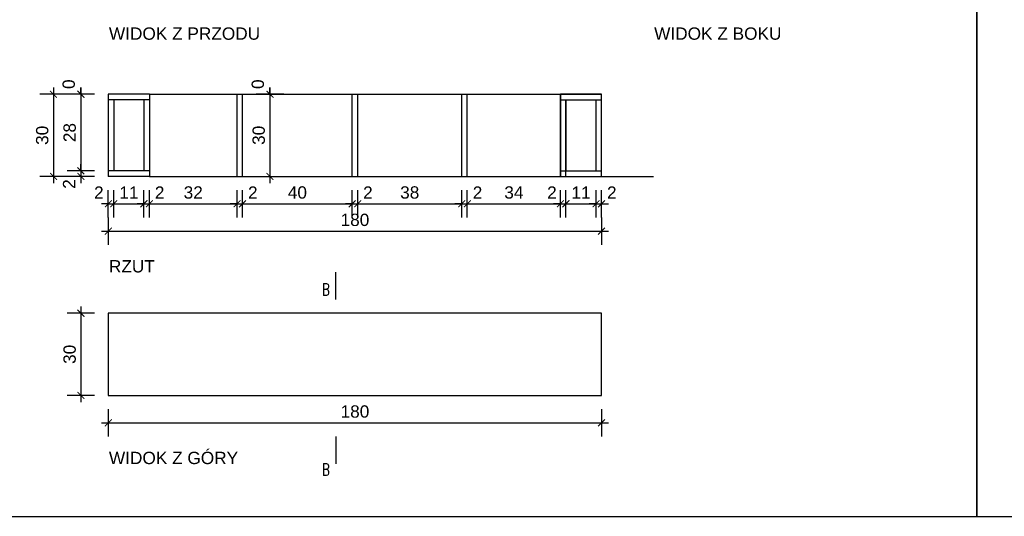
# Model space of a CAD drawing. Header units: millimetres. Extents: x 167273 to 188273, y -125105 to -88145.
# Tile 61 of 210: x 178940 to 179300, y -124317 to -124136. Entities that reach past the tile are written whole.
import ezdxf

# ---------------------------------------------------------------- set-up
doc = ezdxf.new("R2010")
doc.units = ezdxf.units.MM
doc.header["$PDMODE"] = 35
doc.header["$PDSIZE"] = 5
for name, color, linetype in [('a-op_text', 9, 'Continuous'), ('a-wymiary', 9, 'Continuous'), ('b-cienka', 9, 'Continuous'), ('b-sciany', 2, 'Continuous'), ('b-widokowa', 7, 'Continuous'), ('WYMIAR_PODST', 161, 'Continuous')]:
    doc.layers.add(name, color=color, linetype=linetype)
doc.styles.add('PPAB_100', font='romans.shx', dxfattribs={"width": 0.7, "height": 12})
doc.styles.add('PPAB_25', font='ARIAL.TTF', dxfattribs={"height": 4.5})
doc.dimstyles.new('PPAB_25', dxfattribs={"dimscale": 0, "dimtxt": 4.5, "dimasz": 2.5, "dimexe": 5, "dimexo": 5, "dimgap": 1.8, "dimtad": 1, "dimdec": 0, "dimrnd": 0.5, "dimzin": 0, "dimdsep": 46, "dimtxsty": 'PPAB_25', "dimblk": 'ARCHTICK', "dimcen": 0.09, "dimdle": 2.5, "dimclrd": 9, "dimclre": 9, "dimclrt": 161, "dimadec": 0, "dimazin": 0, "dimtfac": 1, "dimtdec": 0, "dimtofl": 0, "dimtmove": 2, "dimatfit": 3, "dimldrblk": 'ARCHTICK', "dimfxl": 0, "dimtolj": 1, "dimtzin": 0, "dimarcsym": 0})

# ---------------------------------------------------------------- blocks, each defined once
blk = doc.blocks.new('_ArchTick')
at = {"layer": 'WYMIAR_PODST', "color": 0, "const_width": 0.15}
blk.add_lwpolyline([(-0.5, -0.5), (0.5, 0.5)], dxfattribs=at)
blk = doc.blocks.new('*D620')
at = {"layer": 'a-wymiary', "color": 9, "lineweight": -2}
for p, q in [((178974.6, -124208.21), (178974.6, -124198.21)), ((178985.6, -124208.21), (178985.6, -124198.21)), ((178972.1, -124203.21), (178988.1, -124203.21))]:
    blk.add_line(p, q, dxfattribs=at)
at = {"layer": 'Defpoints', "color": 0}
for p in [(178985.6, -124203.21), (178974.6, -124213.21), (178985.6, -124213.21)]:
    blk.add_point(p, dxfattribs=at)
at = {"layer": 'a-wymiary', "color": 9, "lineweight": -2, "xscale": 2.5, "yscale": 2.5, "zscale": 2.5, "rotation": 180}
blk.add_blockref('_ArchTick', (178974.6, -124203.21), dxfattribs=at)
at = {"layer": 'a-wymiary', "color": 9, "lineweight": -2, "xscale": 2.5, "yscale": 2.5, "zscale": 2.5}
blk.add_blockref('_ArchTick', (178985.6, -124203.21), dxfattribs=at)
at = {"layer": 'a-wymiary', "color": 161, "insert": (178980.1, -124199.15), "char_height": 4.5, "attachment_point": 5, "style": 'PPAB_25'}
blk.add_mtext('\\A1;11', dxfattribs=at)
blk = doc.blocks.new('*D621')
at = {"layer": 'a-wymiary', "color": 9, "lineweight": -2}
for p, q in [((178987.6, -124208.21), (178987.6, -124198.21)), ((179019.6, -124208.21), (179019.6, -124198.21)), ((178985.1, -124203.21), (179022.1, -124203.21))]:
    blk.add_line(p, q, dxfattribs=at)
at = {"layer": 'Defpoints', "color": 0}
for p in [(179019.6, -124203.21), (178987.6, -124213.21), (179019.6, -124213.21)]:
    blk.add_point(p, dxfattribs=at)
at = {"layer": 'a-wymiary', "color": 9, "lineweight": -2, "xscale": 2.5, "yscale": 2.5, "zscale": 2.5, "rotation": 180}
blk.add_blockref('_ArchTick', (178987.6, -124203.21), dxfattribs=at)
at = {"layer": 'a-wymiary', "color": 9, "lineweight": -2, "xscale": 2.5, "yscale": 2.5, "zscale": 2.5}
blk.add_blockref('_ArchTick', (179019.6, -124203.21), dxfattribs=at)
at = {"layer": 'a-wymiary', "color": 161, "insert": (179003.6, -124199.11), "char_height": 4.5, "attachment_point": 5, "style": 'PPAB_25'}
blk.add_mtext('\\A1;32', dxfattribs=at)
blk = doc.blocks.new('*D622')
at = {"layer": 'a-wymiary', "color": 9, "lineweight": -2}
for p, q in [((179019.6, -124208.21), (179019.6, -124198.21)), ((179021.6, -124208.21), (179021.6, -124198.21)), ((179019.6, -124203.21), (179017.1, -124203.21)), ((179021.6, -124203.21), (179024.1, -124203.21))]:
    blk.add_line(p, q, dxfattribs=at)
at = {"layer": 'Defpoints', "color": 0}
for p in [(179021.6, -124203.21), (179019.6, -124213.21), (179021.6, -124213.21)]:
    blk.add_point(p, dxfattribs=at)
at = {"layer": 'a-wymiary', "color": 9, "lineweight": -2, "xscale": 2.5, "yscale": 2.5, "zscale": 2.5}
blk.add_blockref('_ArchTick', (179019.6, -124203.21), dxfattribs=at)
at = {"layer": 'a-wymiary', "color": 9, "lineweight": -2, "xscale": 2.5, "yscale": 2.5, "zscale": 2.5, "rotation": 180}
blk.add_blockref('_ArchTick', (179021.6, -124203.21), dxfattribs=at)
at = {"layer": 'a-wymiary', "color": 161, "insert": (179025.33, -124199.13), "char_height": 4.5, "attachment_point": 5, "style": 'PPAB_25'}
blk.add_mtext('\\A1;2', dxfattribs=at)
blk = doc.blocks.new('*D623')
at = {"layer": 'a-wymiary', "color": 9, "lineweight": -2}
for p, q in [((179021.6, -124208.21), (179021.6, -124198.21)), ((179061.6, -124208.21), (179061.6, -124198.21)), ((179019.1, -124203.21), (179064.1, -124203.21))]:
    blk.add_line(p, q, dxfattribs=at)
at = {"layer": 'Defpoints', "color": 0}
for p in [(179061.6, -124203.21), (179021.6, -124213.21), (179061.6, -124213.21)]:
    blk.add_point(p, dxfattribs=at)
at = {"layer": 'a-wymiary', "color": 9, "lineweight": -2, "xscale": 2.5, "yscale": 2.5, "zscale": 2.5, "rotation": 180}
blk.add_blockref('_ArchTick', (179021.6, -124203.21), dxfattribs=at)
at = {"layer": 'a-wymiary', "color": 9, "lineweight": -2, "xscale": 2.5, "yscale": 2.5, "zscale": 2.5}
blk.add_blockref('_ArchTick', (179061.6, -124203.21), dxfattribs=at)
at = {"layer": 'a-wymiary', "color": 161, "insert": (179041.6, -124199.11), "char_height": 4.5, "attachment_point": 5, "style": 'PPAB_25'}
blk.add_mtext('\\A1;40', dxfattribs=at)
blk = doc.blocks.new('*D624')
at = {"layer": 'a-wymiary', "color": 9, "lineweight": -2}
for p, q in [((179063.6, -124208.21), (179063.6, -124198.21)), ((179101.6, -124208.21), (179101.6, -124198.21)), ((179061.1, -124203.21), (179104.1, -124203.21))]:
    blk.add_line(p, q, dxfattribs=at)
at = {"layer": 'Defpoints', "color": 0}
for p in [(179101.6, -124203.21), (179063.6, -124213.21), (179101.6, -124213.21)]:
    blk.add_point(p, dxfattribs=at)
at = {"layer": 'a-wymiary', "color": 9, "lineweight": -2, "xscale": 2.5, "yscale": 2.5, "zscale": 2.5, "rotation": 180}
blk.add_blockref('_ArchTick', (179063.6, -124203.21), dxfattribs=at)
at = {"layer": 'a-wymiary', "color": 9, "lineweight": -2, "xscale": 2.5, "yscale": 2.5, "zscale": 2.5}
blk.add_blockref('_ArchTick', (179101.6, -124203.21), dxfattribs=at)
at = {"layer": 'a-wymiary', "color": 161, "insert": (179082.6, -124199.11), "char_height": 4.5, "attachment_point": 5, "style": 'PPAB_25'}
blk.add_mtext('\\A1;38', dxfattribs=at)
blk = doc.blocks.new('*D625')
at = {"layer": 'a-wymiary', "color": 9, "lineweight": -2}
for p, q in [((179103.6, -124208.21), (179103.6, -124198.21)), ((179137.6, -124208.21), (179137.6, -124198.21)), ((179101.1, -124203.21), (179140.1, -124203.21))]:
    blk.add_line(p, q, dxfattribs=at)
at = {"layer": 'Defpoints', "color": 0}
for p in [(179137.6, -124203.21), (179103.6, -124213.21), (179137.6, -124213.21)]:
    blk.add_point(p, dxfattribs=at)
at = {"layer": 'a-wymiary', "color": 9, "lineweight": -2, "xscale": 2.5, "yscale": 2.5, "zscale": 2.5, "rotation": 180}
blk.add_blockref('_ArchTick', (179103.6, -124203.21), dxfattribs=at)
at = {"layer": 'a-wymiary', "color": 9, "lineweight": -2, "xscale": 2.5, "yscale": 2.5, "zscale": 2.5}
blk.add_blockref('_ArchTick', (179137.6, -124203.21), dxfattribs=at)
at = {"layer": 'a-wymiary', "color": 161, "insert": (179120.6, -124199.11), "char_height": 4.5, "attachment_point": 5, "style": 'PPAB_25'}
blk.add_mtext('\\A1;34', dxfattribs=at)
blk = doc.blocks.new('*D626')
at = {"layer": 'a-wymiary', "color": 9, "lineweight": -2}
for p, q in [((179061.6, -124208.21), (179061.6, -124198.21)), ((179063.6, -124208.21), (179063.6, -124198.21)), ((179061.6, -124203.21), (179059.1, -124203.21)), ((179063.6, -124203.21), (179066.1, -124203.21))]:
    blk.add_line(p, q, dxfattribs=at)
at = {"layer": 'Defpoints', "color": 0}
for p in [(179063.6, -124203.21), (179061.6, -124213.21), (179063.6, -124213.21)]:
    blk.add_point(p, dxfattribs=at)
at = {"layer": 'a-wymiary', "color": 9, "lineweight": -2, "xscale": 2.5, "yscale": 2.5, "zscale": 2.5}
blk.add_blockref('_ArchTick', (179061.6, -124203.21), dxfattribs=at)
at = {"layer": 'a-wymiary', "color": 9, "lineweight": -2, "xscale": 2.5, "yscale": 2.5, "zscale": 2.5, "rotation": 180}
blk.add_blockref('_ArchTick', (179063.6, -124203.21), dxfattribs=at)
at = {"layer": 'a-wymiary', "color": 161, "insert": (179067.33, -124199.13), "char_height": 4.5, "attachment_point": 5, "style": 'PPAB_25'}
blk.add_mtext('\\A1;2', dxfattribs=at)
blk = doc.blocks.new('*D627')
at = {"layer": 'a-wymiary', "color": 9, "lineweight": -2}
for p, q in [((179101.6, -124208.21), (179101.6, -124198.21)), ((179103.6, -124208.21), (179103.6, -124198.21)), ((179101.6, -124203.21), (179099.1, -124203.21)), ((179103.6, -124203.21), (179106.1, -124203.21))]:
    blk.add_line(p, q, dxfattribs=at)
at = {"layer": 'Defpoints', "color": 0}
for p in [(179103.6, -124203.21), (179101.6, -124213.21), (179103.6, -124213.21)]:
    blk.add_point(p, dxfattribs=at)
at = {"layer": 'a-wymiary', "color": 9, "lineweight": -2, "xscale": 2.5, "yscale": 2.5, "zscale": 2.5}
blk.add_blockref('_ArchTick', (179101.6, -124203.21), dxfattribs=at)
at = {"layer": 'a-wymiary', "color": 9, "lineweight": -2, "xscale": 2.5, "yscale": 2.5, "zscale": 2.5, "rotation": 180}
blk.add_blockref('_ArchTick', (179103.6, -124203.21), dxfattribs=at)
at = {"layer": 'a-wymiary', "color": 161, "insert": (179107.33, -124199.13), "char_height": 4.5, "attachment_point": 5, "style": 'PPAB_25'}
blk.add_mtext('\\A1;2', dxfattribs=at)
blk = doc.blocks.new('*D628')
at = {"layer": 'a-wymiary', "color": 9, "lineweight": -2}
for p, q in [((178985.6, -124208.21), (178985.6, -124198.21)), ((178987.6, -124208.21), (178987.6, -124198.21)), ((178985.6, -124203.21), (178983.1, -124203.21)), ((178987.6, -124203.21), (178990.1, -124203.21))]:
    blk.add_line(p, q, dxfattribs=at)
at = {"layer": 'Defpoints', "color": 0}
for p in [(178987.6, -124203.21), (178985.6, -124213.21), (178987.6, -124213.21)]:
    blk.add_point(p, dxfattribs=at)
at = {"layer": 'a-wymiary', "color": 9, "lineweight": -2, "xscale": 2.5, "yscale": 2.5, "zscale": 2.5}
blk.add_blockref('_ArchTick', (178985.6, -124203.21), dxfattribs=at)
at = {"layer": 'a-wymiary', "color": 9, "lineweight": -2, "xscale": 2.5, "yscale": 2.5, "zscale": 2.5, "rotation": 180}
blk.add_blockref('_ArchTick', (178987.6, -124203.21), dxfattribs=at)
at = {"layer": 'a-wymiary', "color": 161, "insert": (178991.33, -124199.13), "char_height": 4.5, "attachment_point": 5, "style": 'PPAB_25'}
blk.add_mtext('\\A1;2', dxfattribs=at)
blk = doc.blocks.new('*D629')
at = {"layer": 'a-wymiary', "color": 9, "lineweight": -2}
for p, q in [((178972.6, -124208.21), (178972.6, -124198.21)), ((178974.6, -124208.21), (178974.6, -124198.21)), ((178972.6, -124203.21), (178970.1, -124203.21)), ((178974.6, -124203.21), (178977.1, -124203.21))]:
    blk.add_line(p, q, dxfattribs=at)
at = {"layer": 'Defpoints', "color": 0}
for p in [(178974.6, -124203.21), (178972.6, -124213.21), (178974.6, -124213.21)]:
    blk.add_point(p, dxfattribs=at)
at = {"layer": 'a-wymiary', "color": 9, "lineweight": -2, "xscale": 2.5, "yscale": 2.5, "zscale": 2.5}
blk.add_blockref('_ArchTick', (178972.6, -124203.21), dxfattribs=at)
at = {"layer": 'a-wymiary', "color": 9, "lineweight": -2, "xscale": 2.5, "yscale": 2.5, "zscale": 2.5, "rotation": 180}
blk.add_blockref('_ArchTick', (178974.6, -124203.21), dxfattribs=at)
at = {"layer": 'a-wymiary', "color": 161, "insert": (178969.15, -124199.13), "char_height": 4.5, "attachment_point": 5, "style": 'PPAB_25'}
blk.add_mtext('\\A1;2', dxfattribs=at)
blk = doc.blocks.new('*D630')
at = {"layer": 'a-wymiary', "color": 9, "lineweight": -2}
for p, q in [((179139.6, -124208.21), (179139.6, -124198.21)), ((179150.6, -124208.21), (179150.6, -124198.21)), ((179137.1, -124203.21), (179153.1, -124203.21))]:
    blk.add_line(p, q, dxfattribs=at)
at = {"layer": 'Defpoints', "color": 0}
for p in [(179150.6, -124203.21), (179139.6, -124213.21), (179150.6, -124213.21)]:
    blk.add_point(p, dxfattribs=at)
at = {"layer": 'a-wymiary', "color": 9, "lineweight": -2, "xscale": 2.5, "yscale": 2.5, "zscale": 2.5, "rotation": 180}
blk.add_blockref('_ArchTick', (179139.6, -124203.21), dxfattribs=at)
at = {"layer": 'a-wymiary', "color": 9, "lineweight": -2, "xscale": 2.5, "yscale": 2.5, "zscale": 2.5}
blk.add_blockref('_ArchTick', (179150.6, -124203.21), dxfattribs=at)
at = {"layer": 'a-wymiary', "color": 161, "insert": (179145.1, -124199.15), "char_height": 4.5, "attachment_point": 5, "style": 'PPAB_25'}
blk.add_mtext('\\A1;11', dxfattribs=at)
blk = doc.blocks.new('*D631')
at = {"layer": 'a-wymiary', "color": 9, "lineweight": -2}
for p, q in [((179150.6, -124208.21), (179150.6, -124198.21)), ((179152.6, -124208.21), (179152.6, -124198.21)), ((179150.6, -124203.21), (179148.1, -124203.21)), ((179152.6, -124203.21), (179155.1, -124203.21))]:
    blk.add_line(p, q, dxfattribs=at)
at = {"layer": 'Defpoints', "color": 0}
for p in [(179152.6, -124203.21), (179150.6, -124213.21), (179152.6, -124213.21)]:
    blk.add_point(p, dxfattribs=at)
at = {"layer": 'a-wymiary', "color": 9, "lineweight": -2, "xscale": 2.5, "yscale": 2.5, "zscale": 2.5}
blk.add_blockref('_ArchTick', (179150.6, -124203.21), dxfattribs=at)
at = {"layer": 'a-wymiary', "color": 9, "lineweight": -2, "xscale": 2.5, "yscale": 2.5, "zscale": 2.5, "rotation": 180}
blk.add_blockref('_ArchTick', (179152.6, -124203.21), dxfattribs=at)
at = {"layer": 'a-wymiary', "color": 161, "insert": (179156.33, -124199.13), "char_height": 4.5, "attachment_point": 5, "style": 'PPAB_25'}
blk.add_mtext('\\A1;2', dxfattribs=at)
blk = doc.blocks.new('*D632')
at = {"layer": 'a-wymiary', "color": 9, "lineweight": -2}
for p, q in [((179137.6, -124208.21), (179137.6, -124198.21)), ((179139.6, -124208.21), (179139.6, -124198.21)), ((179137.6, -124203.21), (179135.1, -124203.21)), ((179139.6, -124203.21), (179142.1, -124203.21))]:
    blk.add_line(p, q, dxfattribs=at)
at = {"layer": 'Defpoints', "color": 0}
for p in [(179139.6, -124203.21), (179137.6, -124213.21), (179139.6, -124213.21)]:
    blk.add_point(p, dxfattribs=at)
at = {"layer": 'a-wymiary', "color": 9, "lineweight": -2, "xscale": 2.5, "yscale": 2.5, "zscale": 2.5}
blk.add_blockref('_ArchTick', (179137.6, -124203.21), dxfattribs=at)
at = {"layer": 'a-wymiary', "color": 9, "lineweight": -2, "xscale": 2.5, "yscale": 2.5, "zscale": 2.5, "rotation": 180}
blk.add_blockref('_ArchTick', (179139.6, -124203.21), dxfattribs=at)
at = {"layer": 'a-wymiary', "color": 161, "insert": (179134.48, -124199.13), "char_height": 4.5, "attachment_point": 5, "style": 'PPAB_25'}
blk.add_mtext('\\A1;2', dxfattribs=at)
blk = doc.blocks.new('*D633')
at = {"layer": 'a-wymiary', "color": 9, "lineweight": -2}
for p, q in [((178972.6, -124208.21), (178972.6, -124218.21)), ((179152.6, -124208.21), (179152.6, -124218.21)), ((178970.1, -124213.21), (179155.1, -124213.21))]:
    blk.add_line(p, q, dxfattribs=at)
at = {"layer": 'Defpoints', "color": 0}
for p in [(178972.6, -124203.21), (179152.6, -124203.21), (179152.6, -124213.21)]:
    blk.add_point(p, dxfattribs=at)
at = {"layer": 'a-wymiary', "color": 9, "lineweight": -2, "xscale": 2.5, "yscale": 2.5, "zscale": 2.5, "rotation": 180}
blk.add_blockref('_ArchTick', (178972.6, -124213.21), dxfattribs=at)
at = {"layer": 'a-wymiary', "color": 9, "lineweight": -2, "xscale": 2.5, "yscale": 2.5, "zscale": 2.5}
blk.add_blockref('_ArchTick', (179152.6, -124213.21), dxfattribs=at)
at = {"layer": 'a-wymiary', "color": 161, "insert": (179062.6, -124209.11), "char_height": 4.5, "attachment_point": 5, "style": 'PPAB_25'}
blk.add_mtext('\\A1;180', dxfattribs=at)
blk = doc.blocks.new('*D634')
at = {"layer": 'a-wymiary', "color": 9, "lineweight": -2}
for p, q in [((178962.6, -124163.21), (178962.6, -124160.71)), ((178967.6, -124163.21), (178957.6, -124163.21)), ((178967.6, -124163.21), (178957.6, -124163.21)), ((178962.6, -124163.21), (178962.6, -124165.71))]:
    blk.add_line(p, q, dxfattribs=at)
at = {"layer": 'Defpoints', "color": 0}
for p in [(178962.6, -124163.21), (178972.6, -124163.21), (178972.6, -124163.21)]:
    blk.add_point(p, dxfattribs=at)
at = {"layer": 'a-wymiary', "color": 9, "lineweight": -2, "xscale": 2.5, "yscale": 2.5, "zscale": 2.5}
for rotation in [90, 270]:
    blk.add_blockref('_ArchTick', (178962.6, -124163.21), dxfattribs=dict(at, rotation=rotation))
at = {"layer": 'a-wymiary', "color": 161, "insert": (178958.18, -124159.54), "char_height": 4.5, "attachment_point": 5, "rotation": 90, "style": 'PPAB_25'}
blk.add_mtext('\\A1;0', dxfattribs=at)
blk = doc.blocks.new('*D635')
at = {"layer": 'a-wymiary', "color": 9, "lineweight": -2}
for p, q in [((178962.6, -124160.71), (178962.6, -124193.71)), ((178967.6, -124163.21), (178957.6, -124163.21)), ((178967.6, -124191.21), (178957.6, -124191.21))]:
    blk.add_line(p, q, dxfattribs=at)
at = {"layer": 'Defpoints', "color": 0}
for p in [(178972.6, -124163.21), (178962.6, -124191.21), (178972.6, -124191.21)]:
    blk.add_point(p, dxfattribs=at)
at = {"layer": 'a-wymiary', "color": 9, "lineweight": -2, "xscale": 2.5, "yscale": 2.5, "zscale": 2.5}
for p, rotation in [((178962.6, -124163.21), 90), ((178962.6, -124191.21), 270)]:
    blk.add_blockref('_ArchTick', p, dxfattribs=dict(at, rotation=rotation))
at = {"layer": 'a-wymiary', "color": 161, "insert": (178958.51, -124177.21), "char_height": 4.5, "attachment_point": 5, "rotation": 90, "style": 'PPAB_25'}
blk.add_mtext('\\A1;28', dxfattribs=at)
blk = doc.blocks.new('*D636')
at = {"layer": 'a-wymiary', "color": 9, "lineweight": -2}
for p, q in [((178962.6, -124191.21), (178962.6, -124188.71)), ((178967.6, -124191.21), (178957.6, -124191.21)), ((178967.6, -124193.21), (178957.6, -124193.21)), ((178962.6, -124193.21), (178962.6, -124195.71))]:
    blk.add_line(p, q, dxfattribs=at)
at = {"layer": 'Defpoints', "color": 0}
for p in [(178962.6, -124193.21), (178972.6, -124191.21), (178972.6, -124193.21)]:
    blk.add_point(p, dxfattribs=at)
at = {"layer": 'a-wymiary', "color": 9, "lineweight": -2, "xscale": 2.5, "yscale": 2.5, "zscale": 2.5}
for p, rotation in [((178962.6, -124191.21), 270), ((178962.6, -124193.21), 90)]:
    blk.add_blockref('_ArchTick', p, dxfattribs=dict(at, rotation=rotation))
at = {"layer": 'a-wymiary', "color": 161, "insert": (178958.29, -124196), "char_height": 4.5, "attachment_point": 5, "rotation": 90, "style": 'PPAB_25'}
blk.add_mtext('\\A1;2', dxfattribs=at)
blk = doc.blocks.new('*D637')
at = {"layer": 'a-wymiary', "color": 9, "lineweight": -2}
for p, q in [((178952.6, -124160.71), (178952.6, -124195.71)), ((178957.6, -124163.21), (178947.6, -124163.21)), ((178957.6, -124193.21), (178947.6, -124193.21))]:
    blk.add_line(p, q, dxfattribs=at)
at = {"layer": 'Defpoints', "color": 0}
for p in [(178962.6, -124163.21), (178952.6, -124193.21), (178962.6, -124193.21)]:
    blk.add_point(p, dxfattribs=at)
at = {"layer": 'a-wymiary', "color": 9, "lineweight": -2, "xscale": 2.5, "yscale": 2.5, "zscale": 2.5}
for p, rotation in [((178952.6, -124163.21), 90), ((178952.6, -124193.21), 270)]:
    blk.add_blockref('_ArchTick', p, dxfattribs=dict(at, rotation=rotation))
at = {"layer": 'a-wymiary', "color": 161, "insert": (178948.5, -124178.21), "char_height": 4.5, "attachment_point": 5, "rotation": 90, "style": 'PPAB_25'}
blk.add_mtext('\\A1;30', dxfattribs=at)
blk = doc.blocks.new('*D638')
at = {"layer": 'a-wymiary', "color": 9, "lineweight": -2}
for p, q in [((179031.6, -124160.71), (179031.6, -124195.71)), ((179027.24, -124163.21), (179036.6, -124163.21)), ((179027.24, -124193.21), (179036.6, -124193.21))]:
    blk.add_line(p, q, dxfattribs=at)
at = {"layer": 'Defpoints', "color": 0}
for p in [(179022.24, -124163.21), (179022.24, -124193.21), (179031.6, -124193.21)]:
    blk.add_point(p, dxfattribs=at)
at = {"layer": 'a-wymiary', "color": 9, "lineweight": -2, "xscale": 2.5, "yscale": 2.5, "zscale": 2.5}
for p, rotation in [((179031.6, -124163.21), 90), ((179031.6, -124193.21), 270)]:
    blk.add_blockref('_ArchTick', p, dxfattribs=dict(at, rotation=rotation))
at = {"layer": 'a-wymiary', "color": 161, "insert": (179027.5, -124178.21), "char_height": 4.5, "attachment_point": 5, "rotation": 90, "style": 'PPAB_25'}
blk.add_mtext('\\A1;30', dxfattribs=at)
blk = doc.blocks.new('*D639')
at = {"layer": 'a-wymiary', "color": 9, "lineweight": -2}
for p, q in [((179031.6, -124163.21), (179031.6, -124160.71)), ((179036.6, -124163.21), (179026.6, -124163.21)), ((179036.6, -124163.21), (179026.6, -124163.21)), ((179031.6, -124163.21), (179031.6, -124165.71))]:
    blk.add_line(p, q, dxfattribs=at)
at = {"layer": 'Defpoints', "color": 0}
for p in [(179031.6, -124163.21), (179041.6, -124163.21), (179041.6, -124163.21)]:
    blk.add_point(p, dxfattribs=at)
at = {"layer": 'a-wymiary', "color": 9, "lineweight": -2, "xscale": 2.5, "yscale": 2.5, "zscale": 2.5}
for rotation in [90, 270]:
    blk.add_blockref('_ArchTick', (179031.6, -124163.21), dxfattribs=dict(at, rotation=rotation))
at = {"layer": 'a-wymiary', "color": 161, "insert": (179027.18, -124159.54), "char_height": 4.5, "attachment_point": 5, "rotation": 90, "style": 'PPAB_25'}
blk.add_mtext('\\A1;0', dxfattribs=at)
blk = doc.blocks.new('*D640')
at = {"layer": 'a-wymiary', "color": 9, "lineweight": -2}
for p, q in [((178962.6, -124240.71), (178962.6, -124275.71)), ((178967.6, -124243.21), (178957.6, -124243.21)), ((178967.6, -124273.21), (178957.6, -124273.21))]:
    blk.add_line(p, q, dxfattribs=at)
at = {"layer": 'Defpoints', "color": 0}
for p in [(178972.6, -124243.21), (178962.6, -124273.21), (178972.6, -124273.21)]:
    blk.add_point(p, dxfattribs=at)
at = {"layer": 'a-wymiary', "color": 9, "lineweight": -2, "xscale": 2.5, "yscale": 2.5, "zscale": 2.5}
for p, rotation in [((178962.6, -124243.21), 90), ((178962.6, -124273.21), 270)]:
    blk.add_blockref('_ArchTick', p, dxfattribs=dict(at, rotation=rotation))
at = {"layer": 'a-wymiary', "color": 161, "insert": (178958.5, -124258.21), "char_height": 4.5, "attachment_point": 5, "rotation": 90, "style": 'PPAB_25'}
blk.add_mtext('\\A1;30', dxfattribs=at)
blk = doc.blocks.new('*D641')
at = {"layer": 'a-wymiary', "color": 9, "lineweight": -2}
for p, q in [((178972.6, -124278.21), (178972.6, -124288.21)), ((179152.6, -124278.21), (179152.6, -124288.21)), ((178970.1, -124283.21), (179155.1, -124283.21))]:
    blk.add_line(p, q, dxfattribs=at)
at = {"layer": 'Defpoints', "color": 0}
for p in [(178972.6, -124273.21), (179152.6, -124273.21), (179152.6, -124283.21)]:
    blk.add_point(p, dxfattribs=at)
at = {"layer": 'a-wymiary', "color": 9, "lineweight": -2, "xscale": 2.5, "yscale": 2.5, "zscale": 2.5, "rotation": 180}
blk.add_blockref('_ArchTick', (178972.6, -124283.21), dxfattribs=at)
at = {"layer": 'a-wymiary', "color": 9, "lineweight": -2, "xscale": 2.5, "yscale": 2.5, "zscale": 2.5}
blk.add_blockref('_ArchTick', (179152.6, -124283.21), dxfattribs=at)
at = {"layer": 'a-wymiary', "color": 161, "insert": (179062.6, -124279.11), "char_height": 4.5, "attachment_point": 5, "style": 'PPAB_25'}
blk.add_mtext('\\A1;180', dxfattribs=at)

msp = doc.modelspace()

# ---------------------------------------------------------------- linework, layer by layer
at = {"layer": 'b-cienka'}
for points in [[(178715.19, -124317.38), (179289.56, -124317.38), (179289.56, -123797.42), (178715.19, -123797.42)], [(179289.56, -124317.38), (179863.93, -124317.38), (179863.93, -123797.42), (179289.56, -123797.42)]]:
    msp.add_lwpolyline(points, close=True, dxfattribs=at)
at = {"layer": 'b-sciany', "ltscale": 100}
for p, q in [((178972.6, -124163.21), (178972.6, -124193.21)), ((178987.6, -124163.21), (178972.6, -124163.21)), ((178987.6, -124163.21), (178972.6, -124163.21)), ((178987.6, -124165.21), (178972.6, -124165.21)), ((178974.6, -124165.21), (178974.6, -124191.21)), ((178985.6, -124165.21), (178985.6, -124191.21)), ((178987.6, -124163.21), (178987.6, -124193.21)), ((178987.6, -124163.21), (178987.6, -124193.21)), ((179019.6, -124193.21), (179019.6, -124163.21)), ((179019.6, -124163.21), (179021.6, -124163.21)), ((179021.6, -124193.21), (179021.6, -124163.21)), ((179061.6, -124193.21), (179061.6, -124163.21)), ((179061.6, -124163.21), (179063.6, -124163.21)), ((179063.6, -124193.21), (179063.6, -124163.21)), ((179101.6, -124193.21), (179101.6, -124163.21)), ((179101.6, -124163.21), (179103.6, -124163.21)), ((179103.6, -124193.21), (179103.6, -124163.21)), ((179137.6, -124193.21), (179137.6, -124163.21)), ((179137.6, -124193.21), (179137.6, -124163.21)), ((179137.6, -124193.21), (179137.6, -124163.21)), ((179137.6, -124163.21), (179137.6, -124193.21)), ((179152.6, -124163.21), (179137.6, -124163.21)), ((179137.6, -124163.21), (179137.6, -124163.21)), ((179137.6, -124163.21), (179139.6, -124163.21)), ((179137.6, -124163.21), (179152.6, -124163.21)), ((179137.6, -124165.21), (179152.6, -124165.21)), ((179139.6, -124193.21), (179139.6, -124165.21)), ((179139.6, -124165.21), (179139.6, -124191.21)), ((179150.6, -124191.21), (179150.6, -124165.21)), ((179152.6, -124193.21), (179152.6, -124163.21)), ((178987.6, -124191.21), (178972.6, -124191.21)), ((178987.6, -124193.21), (178972.6, -124193.21)), ((179019.6, -124193.21), (179021.6, -124193.21)), ((179061.6, -124193.21), (179063.6, -124193.21)), ((179101.6, -124193.21), (179103.6, -124193.21)), ((179137.6, -124191.21), (179152.6, -124191.21)), ((179137.6, -124193.21), (179137.6, -124193.21)), ((179137.6, -124193.21), (179139.6, -124193.21)), ((179137.6, -124193.21), (179152.6, -124193.21)), ((179055.6, -124238.21), (179055.6, -124228.21)), ((179055.6, -124288.21), (179055.6, -124298.21))]:
    msp.add_line(p, q, dxfattribs=at)
at = {"layer": 'b-widokowa', "ltscale": 100}
for p, q in [((178987.6, -124163.21), (179019.6, -124163.21)), ((179021.6, -124163.21), (179061.6, -124163.21)), ((179063.6, -124163.21), (179101.6, -124163.21)), ((179103.6, -124163.21), (179137.6, -124163.21)), ((179137.6, -124163.21), (179137.6, -124163.21)), ((178987.6, -124193.21), (179019.6, -124193.21)), ((179021.6, -124193.21), (179061.6, -124193.21)), ((179063.6, -124193.21), (179101.6, -124193.21)), ((179103.6, -124193.21), (179137.6, -124193.21)), ((179137.6, -124193.21), (179137.6, -124193.21)), ((179139.6, -124193.21), (179171.6, -124193.21)), ((179152.6, -124243.21), (178972.6, -124243.21)), ((178972.6, -124243.21), (178972.6, -124273.21)), ((179152.6, -124273.21), (179152.6, -124243.21)), ((178972.6, -124273.21), (179152.6, -124273.21))]:
    msp.add_line(p, q, dxfattribs=at)

# ---------------------------------------------------------------- texts
at = {"layer": 'a-op_text', "width": 1468.5945, "attachment_point": 1}
for s, insert, char_height, style in [('WIDOK Z PRZODU', (178972.83, -124138.8), 4.5, 'PPAB_25'), ('WIDOK Z BOKU', (179171.79, -124138.8), 4.5, 'PPAB_25'), ('RZUT', (178972.83, -124223.8), 4.5, 'PPAB_25'), ('B', (179050.57, -124232.34), 4.38, 'PPAB_100'), ('WIDOK Z GÓRY', (178972.83, -124293.8), 4.5, 'PPAB_25'), ('B', (179050.57, -124298.12), 4.38, 'PPAB_100')]:
    msp.add_mtext(s, dxfattribs=dict(at, insert=insert, char_height=char_height, style=style))

# ---------------------------------------------------------------- dimensions: what is measured, and where the dimension line sits
at = {"layer": 'a-wymiary', "ltscale": 100}
for base, p1, p2, picture, middle in [((178962.60362991, -124163.20830059), (178972.60362991, -124163.20830059), (178972.60362991, -124163.20830059), '*D634', (178958.1762023, -124159.53560287)), ((179031.60362991, -124163.20830059), (179041.60362991, -124163.20830059), (179041.60362991, -124163.20830059), '*D639', (179027.1762023, -124159.53560287)), ((178962.6, -124193.21), (178972.6, -124191.21), (178972.6, -124193.21), '*D636', (178958.29, -124196))]:
    dim = msp.add_linear_dim(base=base, p1=p1, p2=p2, angle=90, dimstyle='PPAB_25', override={"dimscale": 1}, dxfattribs=at)
    dim.commit()
    dim.dimension.update_dxf_attribs({"geometry": picture, "text_midpoint": middle, "dimtype": 160})
for base, p1, p2, picture, middle in [((178952.6, -124193.21), (178962.6, -124163.21), (178962.6, -124193.21), '*D637', (178948.5, -124178.21)), ((178962.6, -124191.21), (178972.6, -124163.21), (178972.6, -124191.21), '*D635', (178958.51, -124177.21)), ((179031.6, -124193.21), (179022.24, -124163.21), (179022.24, -124193.21), '*D638', (179027.5, -124178.21)), ((178962.6, -124273.21), (178972.6, -124243.21), (178972.6, -124273.21), '*D640', (178958.5, -124258.21))]:
    dim = msp.add_linear_dim(base=base, p1=p1, p2=p2, angle=90, dimstyle='PPAB_25', override={"dimscale": 1}, dxfattribs=at)
    dim.commit()
    dim.dimension.update_dxf_attribs({"geometry": picture, "text_midpoint": middle})
for base, p1, p2, picture, middle in [((178974.6, -124203.21), (178972.6, -124213.21), (178974.6, -124213.21), '*D629', (178969.15, -124199.13)), ((178987.6, -124203.21), (178985.6, -124213.21), (178987.6, -124213.21), '*D628', (178991.33, -124199.13)), ((179021.6, -124203.21), (179019.6, -124213.21), (179021.6, -124213.21), '*D622', (179025.33, -124199.13)), ((179063.6, -124203.21), (179061.6, -124213.21), (179063.6, -124213.21), '*D626', (179067.33, -124199.13)), ((179103.6, -124203.21), (179101.6, -124213.21), (179103.6, -124213.21), '*D627', (179107.33, -124199.13)), ((179139.6, -124203.21), (179137.6, -124213.21), (179139.6, -124213.21), '*D632', (179134.48, -124199.13)), ((179152.6, -124203.21), (179150.6, -124213.21), (179152.6, -124213.21), '*D631', (179156.33, -124199.13))]:
    dim = msp.add_linear_dim(base=base, p1=p1, p2=p2, dimstyle='PPAB_25', override={"dimscale": 1}, dxfattribs=at)
    dim.commit()
    dim.dimension.update_dxf_attribs({"geometry": picture, "text_midpoint": middle, "dimtype": 160})
for base, p1, p2, picture, middle in [((178985.6, -124203.21), (178974.6, -124213.21), (178985.6, -124213.21), '*D620', (178980.1, -124199.15)), ((179019.6, -124203.21), (178987.6, -124213.21), (179019.6, -124213.21), '*D621', (179003.6, -124199.11)), ((179061.6, -124203.21), (179021.6, -124213.21), (179061.6, -124213.21), '*D623', (179041.6, -124199.11)), ((179101.6, -124203.21), (179063.6, -124213.21), (179101.6, -124213.21), '*D624', (179082.6, -124199.11)), ((179137.6, -124203.21), (179103.6, -124213.21), (179137.6, -124213.21), '*D625', (179120.6, -124199.11)), ((179150.6, -124203.21), (179139.6, -124213.21), (179150.6, -124213.21), '*D630', (179145.1, -124199.15)), ((179152.6, -124213.21), (178972.6, -124203.21), (179152.6, -124203.21), '*D633', (179062.6, -124209.11)), ((179152.6, -124283.21), (178972.6, -124273.21), (179152.6, -124273.21), '*D641', (179062.6, -124279.11))]:
    dim = msp.add_linear_dim(base=base, p1=p1, p2=p2, dimstyle='PPAB_25', override={"dimscale": 1}, dxfattribs=at)
    dim.commit()
    dim.dimension.update_dxf_attribs({"geometry": picture, "text_midpoint": middle})

doc.saveas('drawing.dxf')
